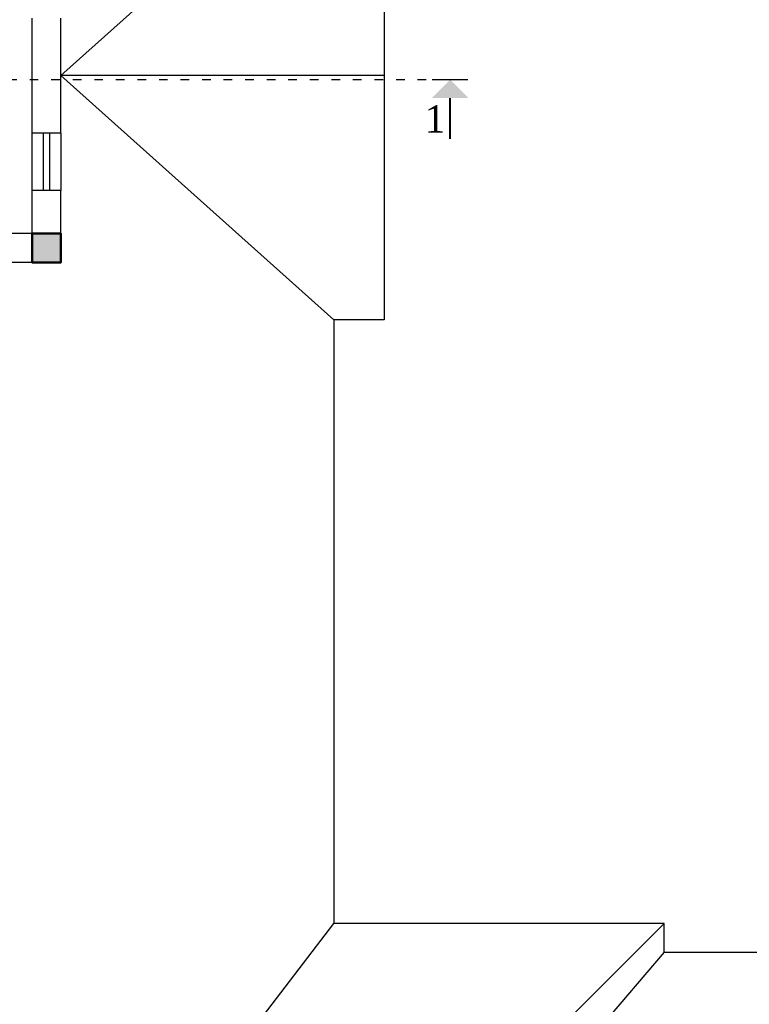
# Model space of a CAD drawing. Header units: millimetres. Extents: x 151654 to 877351, y 70322 to 154322.
# Tile 150 of 173: x 385779 to 395935, y 105728 to 119432. Entities that reach past the tile are written whole.
import ezdxf

# ---------------------------------------------------------------- set-up
doc = ezdxf.new("R2010")
doc.units = ezdxf.units.MM
doc.linetypes.add('ACAD_ISO03W100', pattern=[30, 12, -18])
doc.layers.add('kolonn', color=7, linetype='Continuous')
doc.styles.add('RomanS', font='times.ttf')

# ---------------------------------------------------------------- blocks, each defined once
blk = doc.blocks.new('ghsdd')
at = {"ltscale": 50, "true_color": 0x757575}
h = blk.add_hatch(color=8, dxfattribs=at)
h.paths.add_polyline_path([(0, 200), (-200, 200), (-200, 0), (0, 0)])
h.paths.add_polyline_path([(200, 0), (200, 200), (0, 200), (0, 0)])
h.paths.add_polyline_path([(0, 0), (-200, 0), (-200, -200), (0, -200)])
h.paths.add_polyline_path([(0, 0), (0, -200), (200, -200), (200, 0)])
at = {"lineweight": 50, "ltscale": 50}
blk.add_lwpolyline([(200, 200), (200, -200), (-200, -200), (-200, 200), (200, 200)], dxfattribs=at)

msp = doc.modelspace()

# ---------------------------------------------------------------- hatches: boundary and pattern name
msp.add_hatch(color=256).paths.add_polyline_path([(392026.5, 118339.8), (391769.1, 118597.2), (391511.7, 118339.8)])

# ---------------------------------------------------------------- linework, layer by layer
for p, q in [((390151.5, 122054.5), (386351.5, 118654.5)), ((390851.5, 118654.5), (386351.5, 118654.5)), ((386351.5, 118654.5), (390151.5, 115254.5)), ((384251.5, 99154.5), (390151.5, 106854.5)), ((394751.5, 106854.5), (387051.5, 99154.5)), ((394751.5, 106854.5), (390151.5, 106854.5)), ((394751.5, 106454.5), (394751.5, 106854.5)), ((394751.5, 106454.5), (388504.9, 99154.5))]:
    msp.add_line(p, q)
at = {"lineweight": 30}
for p, q in [((385951.5, 117854.5), (385951.5, 119454.5)), ((386351.5, 117854.5), (386351.5, 119454.5)), ((386351.5, 117854.5), (385951.5, 117854.5)), ((385951.5, 116454.5), (385951.5, 117054.5)), ((386351.5, 117054.5), (385951.5, 117054.5)), ((386351.5, 116054.5), (386351.5, 117054.5)), ((385951.5, 116454.5), (380585.8, 116454.5)), ((386351.5, 116054.5), (385451.5, 116054.5))]:
    msp.add_line(p, q, dxfattribs=at)
at = {"color": 1}
for p, q in [((385951.5, 117054.5), (385951.5, 117854.5)), ((386111.5, 117054.5), (386111.5, 117854.5)), ((386191.5, 117854.5), (386191.5, 117054.5)), ((386351.5, 117854.5), (386351.5, 117054.5))]:
    msp.add_line(p, q, dxfattribs=at)
for points in [[(413451.5, 124854.5), (390151.5, 124854.5), (390151.5, 122054.5), (390851.5, 122054.5), (390851.5, 115254.5), (390151.5, 115254.5), (390151.5, 106854.5)], [(394751.5, 106454.5), (408551.5, 106454.5)]]:
    msp.add_lwpolyline(points)
at = {"color": 1, "linetype": 'ACAD_ISO03W100', "ltscale": 10}
msp.add_lwpolyline([(363954.7, 118597.2), (373366.8, 118597.2), (373366.8, 119409), (381717.9, 119409), (381717.9, 118597.2), (391519.1, 118597.2)], dxfattribs=at)
for points, const_width in [([(392019.1, 118597.2), (391519.1, 118597.2)], 15), ([(391769.1, 118339.8), (391769.1, 117769.2)], 25)]:
    msp.add_lwpolyline(points, dxfattribs=dict(const_width=const_width))

# ---------------------------------------------------------------- block references
at = {"layer": 'kolonn', "xscale": -1}
msp.add_blockref('ghsdd', (386151.5, 116254.5), dxfattribs=at)

# ---------------------------------------------------------------- texts
at = {"color": 1, "style": 'RomanS'}
msp.add_text('1', height=379.7, dxfattribs=at).set_placement((391416.1, 117861.6))

doc.saveas('drawing.dxf')
